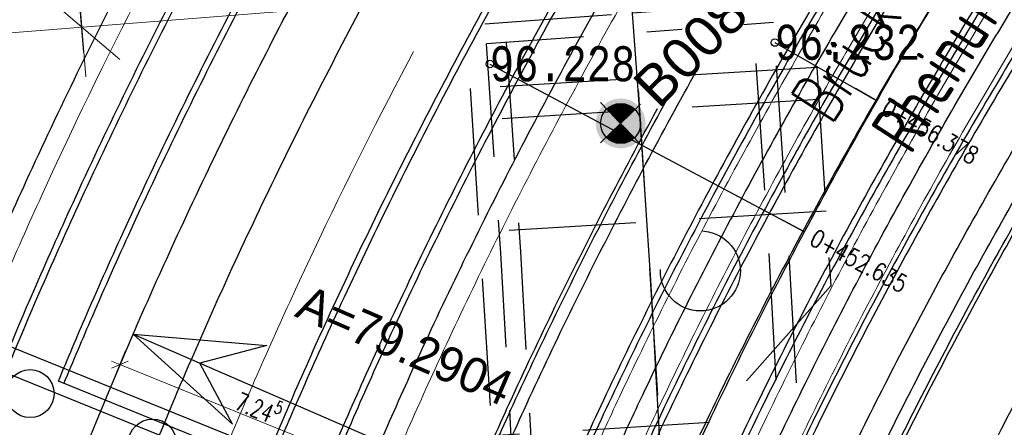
# Model space of a CAD drawing. Header units: metres. Extents: x 3458045 to 3462392, y 5482308 to 5484762.
# Tile 120 of 256: x 3459661 to 3459686, y 5483618 to 5483629. Entities that reach past the tile are written whole.
import ezdxf
from ezdxf.enums import TextEntityAlignment as Align

# ---------------------------------------------------------------- set-up
doc = ezdxf.new("R2010")
doc.units = ezdxf.units.M
doc.header["$PDMODE"] = 3
doc.header["$PDSIZE"] = 0.1
for name, pattern in [('AUSGEZOGEN', [2, 1, 1]), ('VERDECKT', [9.525, 6.35, -3.175]), ('VERDECKT2', [4.7625, 3.175, -1.5875])]:
    doc.linetypes.add(name, pattern=pattern)
doc.layers.get('0').update_dxf_attribs({"linetype": 'CONTINUOUS'})
doc.layers.get('DEFPOINTS').update_dxf_attribs({"linetype": 'CONTINUOUS'})
for name, color, linetype in [('-SP_AXIS', 7, 'CONTINUOUS'), ('BAUER_BK BESTAND', 170, 'CONTINUOUS'), ('SP_ACHSE_6721', 7, 'CONTINUOUS'), ('SP_ACHSE_6731', 7, 'CONTINUOUS'), ('SP_ACHSE_8521', 7, 'CONTINUOUS'), ('SP_ACHSE_8901', 7, 'CONTINUOUS'), ('SP_ACHSE_8911', 7, 'CONTINUOUS'), ('SP_AXIS', 7, 'CONTINUOUS'), ('SP_BASF-Tunnel', 20, 'CONTINUOUS'), ('SP_BW5xx-BrückenB44', 7, 'CONTINUOUS'), ('SP_BW5xx-SchutzbauwerkBASF', 7, 'VERDECKT2'), ('SP_BW5xx-StwRheinuferstraße', 7, 'CONTINUOUS'), ('SP_StadtbahnFluchtweg', 1, 'CONTINUOUS'), ('SP_Trogwand_L7+8', 2, 'CONTINUOUS'), ('SP_Tunnelwand_L7+8', 2, 'VERDECKT2'), ('SP_Vb_Planung', 10, 'CONTINUOUS'), ('SP_VERM', 1, 'CONTINUOUS'), ('T__AXIS', 3, 'CONTINUOUS')]:
    doc.layers.add(name, color=color, linetype=linetype)
doc.layers.add('SP_BASF-Tunnel-3D', color=7, linetype='CONTINUOUS', plot=False)
doc.styles.add('K_ISOCP', font='k_isocp.shx')
doc.styles.add('MONOTXT8', font='monotxtd.shx', dxfattribs={"width": 0.8})
doc.styles.add('SIMPLEX8', font='simplexd.shx', dxfattribs={"width": 0.8})
doc.styles.add('SP_F', font='romans.shx', dxfattribs={"width": 0.7, "bigfont": 'sp_f.shx'})
doc.styles.get("Standard").update_dxf_attribs({"font": 'txt.shx'})
doc.linetypes.add('EISENBAHN', pattern='A,0.15,[130,ltypeshp.shx,S=0.25,R=0,X=0,Y=0],0.15', length=0.3)
doc.dimstyles.new('SOFI18$0', dxfattribs={"dimtxt": 1.8, "dimasz": 0.18, "dimexe": 0.9, "dimexo": 0.625, "dimgap": 0.486, "dimtad": 1, "dimdec": 3, "dimrnd": 0.001, "dimzin": 1, "dimdsep": 46, "dimtxsty": 'SP_F', "dimblk1": 'SOF_BEMSTR1', "dimblk2": 'SOF_BEMSTR2', "dimsah": 1, "dimcen": 1.8, "dimse1": 1, "dimse2": 1, "dimclrd": 1, "dimclre": 1, "dimclrt": 7, "dimaunit": 2, "dimazin": 0, "dimtfac": 1, "dimtdec": 3, "dimtmove": 0, "dimatfit": 3, "dimfxl": 1, "dimtolj": 1, "dimtzin": 0, "dimlwd": 0, "dimlwe": 0, "dimarcsym": 0})

# ---------------------------------------------------------------- blocks, each defined once
blk = doc.blocks.new('kmr_re')
at = {"color": 1}
for p, q in [((0, 0), (-0.306221, -0.907473)), ((0, 0), (0.306221, -0.907473)), ((-0.306221, -0.907473), (0, -0.51875)), ((0.306221, -0.907473), (0, -0.51875))]:
    blk.add_line(p, q, dxfattribs=at)
at = {"color": 1, "linetype": 'Continuous'}
blk.add_line((0, 0), (0, -3.57143), dxfattribs=at)
at = {"color": 1, "linetype": 'Continuous', "style": 'K_ISOCP'}
blk.add_attdef('PARAUL', text='', height=1, rotation=270.0000584, dxfattribs=at).set_placement((-0.5, -1), align=Align.TOP_LEFT)
blk.add_attdef('PARAOL', text='', height=1, rotation=270.0000584, dxfattribs=at).set_placement((0.5, -1), align=Align.BOTTOM_LEFT)
blk.add_attdef('STATION', text='', height=1, rotation=270.0000584, dxfattribs=at).set_placement((0, -3.57143), align=Align.MIDDLE_LEFT)
blk = doc.blocks.new('SOF_BEMSTR2')
at = {"color": 0, "linetype": 'ByBlock', "lineweight": -2}
for p, q in [((0, -20), (0, 8.5)), ((3.535, 3.535), (-3.535, -3.535)), ((-5, 0), (5, 0))]:
    blk.add_line(p, q, dxfattribs=at)
blk = doc.blocks.new('B008c')
h = blk.add_hatch(color=161)
h.dxf.hatch_style = 1
h.paths.add_polyline_path([(2.5, 0, 1), (-2.5, 0, 1)])
at = {"layer": 'BAUER_BK BESTAND'}
blk.add_point((0, 0), dxfattribs=at)
blk = doc.blocks.new('SOFI-HK', base_point=(0, 0.000969))
at = {"color": 0, "linetype": 'Continuous'}
for p, q in [((0, 0.139982), (0, -0.138069)), ((-0.145258, 0.000969), (0.139135, 0.000969))]:
    blk.add_line(p, q, dxfattribs=at)
at = {"color": 0, "linetype": 'Continuous', "const_width": 0.1}
for points in [[(0, 0.050969, 0.414214), (-0.05, 0.000969)], [(0.05, 0.000969, -0.414214), (0, -0.049031)]]:
    blk.add_lwpolyline(points, format="xyb", dxfattribs=at)
at = {"color": 0, "linetype": 'Continuous'}
blk.add_circle((0, 0.000969), 0.1, dxfattribs=at)
blk = doc.blocks.new('SOF_BEMSTR1')
at = {"color": 0, "linetype": 'ByBlock', "lineweight": -2}
for p, q in [((0, 20), (0, -8.5)), ((3.535, 3.535), (-3.535, -3.535)), ((-5, 0), (5, 0))]:
    blk.add_line(p, q, dxfattribs=at)
blk = doc.blocks.new('*D370')
at = {"layer": 'DEFPOINTS', "color": 0, "linetype": 'AUSGEZOGEN', "transparency": 16777216}
for p in [(3459669.726, 5483617.444), (3459668.966, 5483615.58), (3459668.972, 5483615.578)]:
    blk.add_point(p, dxfattribs=at)
at = {"layer": 'SP_VERM', "color": 1, "linetype": 'AUSGEZOGEN', "lineweight": 0, "transparency": 16777216}
for p, q in [((3459669.679, 5483617.463), (3459669.637, 5483617.48)), ((3459669.72, 5483617.447), (3459669.726, 5483617.444)), ((3459669.768, 5483617.427), (3459670.398, 5483617.173))]:
    blk.add_line(p, q, dxfattribs=at)
at = {"layer": 'SP_VERM', "color": 1, "linetype": 'AUSGEZOGEN', "lineweight": 0, "transparency": 16777216, "xscale": 0.0450000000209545, "yscale": 0.0450000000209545, "zscale": 0.0450000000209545}
for name, p, rotation in [('SOF_BEMSTR2', (3459669.72, 5483617.447), 338.00000003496), ('SOF_BEMSTR1', (3459669.726, 5483617.444), 158.00000003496)]:
    blk.add_blockref(name, p, dxfattribs=dict(at, rotation=rotation))
at = {"layer": 'SP_VERM', "color": 7, "linetype": 'AUSGEZOGEN', "transparency": 16777216, "insert": (3459670.234, 5483617.613), "char_height": 0.45, "attachment_point": 5, "rotation": 338, "style": 'SP_F'}
blk.add_mtext('\\A1;\\A1;0{\\H.7x;\\S6^ ;}', dxfattribs=at)
blk = doc.blocks.new('*D371')
at = {"layer": 'DEFPOINTS', "color": 0, "linetype": 'AUSGEZOGEN', "transparency": 16777216}
for p in [(3459663.472, 5483619.971), (3459662.718, 5483618.105), (3459669.436, 5483615.39)]:
    blk.add_point(p, dxfattribs=at)
at = {"layer": 'SP_VERM', "color": 1, "linetype": 'AUSGEZOGEN', "lineweight": 0, "transparency": 16777216}
blk.add_line((3459670.148, 5483617.274), (3459663.514, 5483619.954), dxfattribs=at)
at = {"layer": 'SP_VERM', "color": 1, "linetype": 'AUSGEZOGEN', "lineweight": 0, "transparency": 16777216, "xscale": 0.0450000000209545, "yscale": 0.0450000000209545, "zscale": 0.0450000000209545}
for name, p, rotation in [('SOF_BEMSTR1', (3459663.472, 5483619.971), 158.00000003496), ('SOF_BEMSTR2', (3459670.19, 5483617.257), 338.00000003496)]:
    blk.add_blockref(name, p, dxfattribs=dict(at, rotation=rotation))
at = {"layer": 'SP_VERM', "color": 7, "linetype": 'AUSGEZOGEN', "transparency": 16777216, "insert": (3459666.961, 5483618.935), "char_height": 0.45, "attachment_point": 5, "rotation": 338, "style": 'SP_F'}
blk.add_mtext('\\A1;\\A1;7.24{\\H.7x;\\S5^ ;}', dxfattribs=at)
blk = doc.blocks.new('kmr_i')
at = {"color": 1, "linetype": 'Continuous'}
blk.add_line((0, 0), (0, 1.416438), dxfattribs=at)
at = {"color": 1, "linetype": 'Continuous', "style": 'SIMPLEX8', "width": 0.8}
blk.add_attdef('STATION', text='', height=1, rotation=270.0000584, dxfattribs=at).set_placement((0, -0.50985), align=Align.MIDDLE_LEFT)

msp = doc.modelspace()

# ---------------------------------------------------------------- linework, layer by layer
at = {"layer": 'SP_ACHSE_6721'}
msp.add_lwpolyline([(3459679.7641, 5483534.8411, -0.2153203), (3459678.2508, 5483614.3812, -0.0091566), (3459679.763, 5483617.7339, -0.0118607), (3459682.128, 5483622.4365, -0.0103948), (3459684.7, 5483627.0294, -0.0089289), (3459687.4477, 5483631.5195, -0.0074631), (3459690.341, 5483635.9173, -0.0059973), (3459693.3517, 5483640.2356, -0.0909405), (3459758.1619, 5483702.9627, -0.0001847), (3459758.3163, 5483703.0655, -0.0048411), (3459762.9923, 5483706.1077, -0.0034579), (3459767.7182, 5483709.072, -0.0020747), (3459772.4766, 5483711.9837, -0.0006916), (3459777.2511, 5483714.8692), (3459883.1578, 5483778.7402)], format="xyb", dxfattribs=at)
at = {"layer": 'SP_ACHSE_6731'}
msp.add_lwpolyline([(3459881.431, 5483781.605), (3459775.3544, 5483717.6418, 0.0006868), (3459770.5464, 5483714.7367, 0.0020604), (3459765.7545, 5483711.8051, 0.003434), (3459760.995, 5483708.8211, 0.0048076), (3459756.2855, 5483705.7591, 0.0001835), (3459756.13, 5483705.6556, 0.0917105), (3459689.9388, 5483641.4448, 0.005897), (3459686.9574, 5483637.1459, 0.0073719), (3459684.0911, 5483632.7695, 0.0088469), (3459681.3683, 5483628.3025, 0.0103219), (3459678.8188, 5483623.7345, 0.011797), (3459676.4739, 5483619.0584, 0.0045035), (3459675.7031, 5483617.3858, 0.2228231), (3459677.0437, 5483532.3132, 0.0025401)], format="xyb", dxfattribs=at)
at = {"layer": 'SP_ACHSE_8521'}
msp.add_lwpolyline([(3459667.116, 5483524.3467, -0.2255197), (3459663.8072, 5483620.7334, -0.0051343), (3459664.7675, 5483622.8858, -0.011674), (3459667.3044, 5483628.0892, -0.0103411), (3459670.0679, 5483633.176, -0.0090081), (3459673.0262, 5483638.1522, -0.0076752), (3459676.1489, 5483643.027, -0.0063424), (3459679.407, 5483647.8124, -0.0936983), (3459747.1614, 5483714.0324, -0.0004892), (3459747.5816, 5483714.3114, -0.0047607), (3459752.3417, 5483717.3973, -0.0034005), (3459757.1515, 5483720.4051, -0.0020403), (3459761.9938, 5483723.3604, -0.0006801), (3459766.8521, 5483726.2893), (3459833.8685, 5483766.6082)], format="xyb", dxfattribs=at)
at = {"layer": 'SP_ACHSE_8901'}
msp.add_lwpolyline([(3459478.4179, 5483881.5975), (3459663.5917, 5483703.287, -0.0763528), (3459773.4733, 5483559.3038, -0.0026415)], format="xyb", dxfattribs=at)
at = {"layer": 'SP_ACHSE_8911'}
msp.add_lwpolyline([(3459777.2173, 5483559.7474, 0.0769413), (3459666.0197, 5483705.8087), (3459480.8452, 5483884.1198, 0.0146052)], format="xyb", dxfattribs=at)
at = {"layer": 'SP_AXIS'}
for points in [[(3459777.2173, 5483559.7474, 0.0769413), (3459666.0197, 5483705.8087), (3459480.8452, 5483884.1198, 0.0146052)], [(3459478.4179, 5483881.5975), (3459663.5917, 5483703.287, -0.0763528), (3459773.4733, 5483559.3038, -0.0026415)], [(3459881.431, 5483781.605), (3459775.3544, 5483717.6418, 0.0006868), (3459770.5464, 5483714.7367, 0.0020604), (3459765.7545, 5483711.8051, 0.003434), (3459760.995, 5483708.8211, 0.0048076), (3459756.2855, 5483705.7591, 0.0001835), (3459756.13, 5483705.6556, 0.0917105), (3459689.9388, 5483641.4448, 0.005897), (3459686.9574, 5483637.1459, 0.0073719), (3459684.0911, 5483632.7695, 0.0088469), (3459681.3683, 5483628.3025, 0.0103219), (3459678.8188, 5483623.7345, 0.011797), (3459676.4739, 5483619.0584, 0.0045035), (3459675.7031, 5483617.3858, 0.2228231), (3459677.0437, 5483532.3132, 0.0025401)], [(3459679.7641, 5483534.8411, -0.2153203), (3459678.2508, 5483614.3812, -0.0091566), (3459679.763, 5483617.7339, -0.0118607), (3459682.128, 5483622.4365, -0.0103948), (3459684.7, 5483627.0294, -0.0089289), (3459687.4477, 5483631.5195, -0.0074631), (3459690.341, 5483635.9173, -0.0059973), (3459693.3517, 5483640.2356, -0.0909405), (3459758.1619, 5483702.9627, -0.0001847), (3459758.3163, 5483703.0655, -0.0048411), (3459762.9923, 5483706.1077, -0.0034579), (3459767.7182, 5483709.072, -0.0020747), (3459772.4766, 5483711.9837, -0.0006916), (3459777.2511, 5483714.8692), (3459883.1578, 5483778.7402)], [(3459667.116, 5483524.3467, -0.2255197), (3459663.8072, 5483620.7334, -0.0051343), (3459664.7675, 5483622.8858, -0.011674), (3459667.3044, 5483628.0892, -0.0103411), (3459670.0679, 5483633.176, -0.0090081), (3459673.0262, 5483638.1522, -0.0076752), (3459676.1489, 5483643.027, -0.0063424), (3459679.407, 5483647.8124, -0.0936983), (3459747.1614, 5483714.0324, -0.0004892), (3459747.5816, 5483714.3114, -0.0047607), (3459752.3417, 5483717.3973, -0.0034005), (3459757.1515, 5483720.4051, -0.0020403), (3459761.9938, 5483723.3604, -0.0006801), (3459766.8521, 5483726.2893), (3459833.8685, 5483766.6082)]]:
    msp.add_lwpolyline(points, format="xyb", dxfattribs=at)
at = {"layer": 'SP_BASF-Tunnel'}
msp.add_line((3459679.8601, 5483628.0221, 96.2321), (3459682.4084, 5483626.5659), dxfattribs=at)
at = {"layer": 'SP_BASF-Tunnel-3D'}
msp.add_circle((3459672.7302, 5483627.4857, 96.2284), 0.0934, dxfattribs=at)
at = {"layer": 'SP_BW5xx-BrückenB44', "color": 96}
for p, q in [((3459667.9487, 5483617.5012), (3459657.6715, 5483621.6535)), ((3459697.2609, 5483604.9572), (3459657.428, 5483621.0508)), ((3459667.2203, 5483617.418), (3459661.9352, 5483619.5533))]:
    msp.add_line(p, q, dxfattribs=at)
at = {"layer": 'SP_BW5xx-BrückenB44', "color": 96, "linetype": 'VERDECKT', "lineweight": 13, "ltscale": 2, "flags": 128}
for points in [[(3459662.4661, 5483617.5053, -0.0077788), (3459663.8072, 5483620.7334, -0.0051343), (3459664.7675, 5483622.8858, -0.011674), (3459667.3044, 5483628.0892, -0.0103411), (3459670.0679, 5483633.176, -0.0090081), (3459673.0262, 5483638.1522, -0.0076752), (3459676.1489, 5483643.027, -0.0063424), (3459679.407, 5483647.8124, -0.0936983), (3459747.1614, 5483714.0324, -0.0004892), (3459747.5816, 5483714.3114, -0.0047607), (3459752.3417, 5483717.3973, -0.0034005), (3459757.1515, 5483720.4051, -0.0020403), (3459761.9938, 5483723.3604, -0.0006801), (3459766.8521, 5483726.2893), (3459767.293, 5483726.5545)], [(3459665.4795, 5483616.2878, -0.007822), (3459666.7888, 5483619.44, -0.0051343), (3459667.7218, 5483621.5313, -0.011674), (3459670.1917, 5483626.5972, -0.0103411), (3459672.891, 5483631.5659, -0.0090081), (3459675.7894, 5483636.4414, -0.0076752), (3459678.8583, 5483641.2321, -0.0063424), (3459682.07, 5483645.9494, -0.0936983), (3459748.9617, 5483711.3266, -0.0004892), (3459749.3767, 5483711.6021, -0.0047607), (3459754.0836, 5483714.6535, -0.0034005), (3459758.8559, 5483717.6379, -0.0020403), (3459763.6756, 5483720.5793, -0.0006801), (3459768.5263, 5483723.5037), (3459769.1481, 5483723.8778)], [(3459682.0772, 5483609.5819, -0.007823), (3459683.1687, 5483612.2186, -0.0061985), (3459684.1169, 5483614.3381, -0.0121933), (3459686.3226, 5483618.8146, -0.0105958), (3459688.7195, 5483623.1665, -0.0089985), (3459691.2743, 5483627.4036, -0.0074011), (3459693.9555, 5483631.5372, -0.0058038), (3459696.7332, 5483635.5815, -0.0926184), (3459761.0207, 5483698.3192, -0.000188), (3459761.1743, 5483698.4216, -0.0049276), (3459765.8214, 5483701.4491, -0.0035197), (3459770.5021, 5483704.3871, -0.0021118), (3459775.2001, 5483707.2626, -0.0005769), (3459779.0498, 5483709.5906)]]:
    msp.add_lwpolyline(points, format="xyb", dxfattribs=at)
at = {"layer": 'SP_BW5xx-BrückenB44', "color": 96}
for points in [[(3459664.1798, 5483617.514, -0.0063324), (3459665.2636, 5483620.1016, -0.0051343), (3459666.2106, 5483622.2242, -0.011674), (3459668.7147, 5483627.3604, -0.0103411), (3459671.4469, 5483632.3895, -0.0090081), (3459674.3759, 5483637.3165, -0.0076752), (3459677.4723, 5483642.1503, -0.0063424), (3459680.7078, 5483646.9024, -0.0936983), (3459748.0408, 5483712.7108, -0.0004892), (3459748.4584, 5483712.988, -0.0047607), (3459753.1925, 5483716.0571, -0.0034005), (3459757.9841, 5483719.0534, -0.0020403), (3459762.8153, 5483722.0019, -0.0006412), (3459767.392, 5483724.7615)], [(3459668.7247, 5483614.9767, -0.0078715), (3459669.9997, 5483618.0471, -0.0051343), (3459670.9033, 5483620.0725, -0.011674), (3459673.301, 5483624.9903, -0.0103411), (3459675.9312, 5483629.8318, -0.0090081), (3459678.7652, 5483634.5989, -0.0076752), (3459681.7761, 5483639.2992, -0.0063424), (3459684.9379, 5483643.9431, -0.0936983), (3459750.9005, 5483708.4127, -0.0004892), (3459751.3098, 5483708.6844, -0.0047607), (3459755.9594, 5483711.6987, -0.0034005), (3459760.6914, 5483714.6578, -0.0020403), (3459765.4867, 5483717.5844, -0.0006801), (3459770.3293, 5483720.5038), (3459771.1459, 5483720.9951)], [(3459659.9511, 5483618.5214, -0.0077448), (3459661.3188, 5483621.8129, -0.0051343), (3459662.3019, 5483624.0164, -0.011674), (3459664.8947, 5483629.3345, -0.0103411), (3459667.7117, 5483634.5199, -0.0090081), (3459670.7199, 5483639.5801, -0.0076752), (3459673.8875, 5483644.525, -0.0063424), (3459677.1844, 5483649.3673, -0.0936983), (3459745.6588, 5483716.2907, -0.0004892), (3459746.0835, 5483716.5727, -0.0037356), (3459749.8484, 5483719.0244, -0.0034005)], [(3459670.9622, 5483613.4256, -0.0093683), (3459672.4307, 5483616.9924, -0.0051343), (3459673.3121, 5483618.968, -0.011674), (3459675.6552, 5483623.7737, -0.0103411), (3459678.2331, 5483628.5189, -0.0090081), (3459681.0184, 5483633.2039, -0.0076752), (3459683.9854, 5483637.8357, -0.0063424), (3459687.1093, 5483642.424, -0.0936983), (3459752.3685, 5483706.2064, -0.0004892), (3459752.7734, 5483706.4753, -0.0047607), (3459757.3797, 5483709.4614, -0.0034005), (3459762.0812, 5483712.4014, -0.0020403), (3459766.858, 5483715.3167, -0.0006801), (3459771.6944, 5483718.2324), (3459772.6586, 5483718.8125)], [(3459671.089, 5483614.0214, -0.0079096), (3459672.339, 5483617.0322, -0.0051343), (3459673.2212, 5483619.0097, -0.011674), (3459675.5664, 5483623.8196, -0.0103411), (3459678.1463, 5483628.5684, -0.0090081), (3459680.9333, 5483633.2566, -0.0076752), (3459683.902, 5483637.8909, -0.0063424), (3459687.0274, 5483642.4813, -0.0936983), (3459752.3131, 5483706.2897, -0.0004892), (3459752.7182, 5483706.5586, -0.0047607), (3459757.3261, 5483709.5458, -0.0034005), (3459762.0287, 5483712.4866, -0.0020403), (3459766.8062, 5483715.4023, -0.0006801), (3459771.6429, 5483718.3181), (3459772.6015, 5483718.8949)], [(3459671.2403, 5483613.3132, -0.0093772), (3459672.706, 5483616.873, -0.0051343), (3459673.5848, 5483618.8429, -0.011674), (3459675.9217, 5483623.6359, -0.0103411), (3459678.4937, 5483628.3703, -0.0090081), (3459681.2734, 5483633.046, -0.0076752), (3459684.2355, 5483637.67, -0.0063424), (3459687.3551, 5483642.252, -0.0936983), (3459752.5347, 5483705.9567, -0.0004892), (3459752.9391, 5483706.2252, -0.0047607), (3459757.5405, 5483709.2081, -0.0034005), (3459762.2385, 5483712.146, -0.0020403), (3459767.0132, 5483715.06, -0.0006801), (3459771.8489, 5483717.9753), (3459772.8298, 5483718.5654)], [(3459773.5686, 5483717.4994, 0.0004908), (3459770.1317, 5483715.4208, 0.0020604), (3459765.3342, 5483712.4858, 0.003434), (3459760.5654, 5483709.496, 0.0048076), (3459755.843, 5483706.4256, 0.0001835), (3459755.6867, 5483706.3216, 0.0918169), (3459689.2245, 5483641.8206, 0.0059411), (3459686.205, 5483637.462, 0.0074015), (3459683.3002, 5483633.0203, 0.0088619), (3459680.5389, 5483628.4825, 0.0103224), (3459677.9516, 5483623.8381, 0.0117829), (3459675.5699, 5483619.0799, 0.005959), (3459674.5446, 5483616.8334, 0.0080538), (3459673.2779, 5483613.8381, 0.0080538)], [(3459773.6543, 5483717.3758, 0.000492), (3459770.2095, 5483715.2925, 0.0020604), (3459765.413, 5483712.3582, 0.003434), (3459760.646, 5483709.3694, 0.0048076), (3459755.926, 5483706.3006, 0.0001835), (3459755.7698, 5483706.1967, 0.0918169), (3459689.3468, 5483641.7338, 0.0059411), (3459686.3293, 5483637.3781, 0.0074015), (3459683.4269, 5483632.94, 0.0088619), (3459680.6684, 5483628.4068, 0.0103224), (3459678.0841, 5483623.7678, 0.0117829), (3459675.7056, 5483619.0159, 0.005959), (3459674.6817, 5483616.7728, 0.0080538), (3459673.417, 5483613.7819, 0.0080538)], [(3459658.7574, 5483619.0037, -0.007729), (3459660.1376, 5483622.3253, -0.0051343), (3459661.1315, 5483624.553, -0.011674), (3459663.7509, 5483629.9256, -0.0103411), (3459666.5933, 5483635.1578, -0.0090081), (3459669.6253, 5483640.2578, -0.0076752), (3459672.8142, 5483645.236, -0.0063424), (3459676.1294, 5483650.1053, -0.0908776), (3459742.5424, 5483715.7442, 0.7365005)], [(3459775.0241, 5483715.3993, 0.0005105), (3459771.4535, 5483713.2401, 0.0020604), (3459766.6739, 5483710.3161, 0.003434), (3459761.9348, 5483707.3449, 0.0048076), (3459757.2535, 5483704.3012, 0.0001835), (3459757.0997, 5483704.1989, 0.0918169), (3459691.3039, 5483640.3447, 0.0059411), (3459688.3182, 5483636.0349, 0.0074015), (3459685.4547, 5483631.6563, 0.0088619), (3459682.7405, 5483627.1957, 0.0103224), (3459680.2043, 5483622.6433, 0.0117829), (3459677.8765, 5483617.9926, 0.005959), (3459676.8768, 5483615.8023, 0.0080538), (3459675.6422, 5483612.8829, 0.0106779)], [(3459776.3939, 5483713.4228, 0.0005291), (3459772.6975, 5483711.1877, 0.0020604), (3459767.9347, 5483708.274, 0.003434), (3459763.2236, 5483705.3203, 0.0048076), (3459758.581, 5483702.3017, 0.0001835), (3459758.4295, 5483702.201, 0.0918169), (3459693.261, 5483638.9556, 0.0059411), (3459690.3072, 5483634.6917, 0.0074015), (3459687.4825, 5483630.3726, 0.0088619), (3459684.8125, 5483625.9847, 0.0103224), (3459682.3246, 5483621.5189, 0.0117829), (3459680.0474, 5483616.9692, 0.005959), (3459679.0718, 5483614.8319, 0.0080538), (3459677.8675, 5483611.9838, 0.0080538)], [(3459776.4795, 5483713.2993, 0.0005303), (3459772.7753, 5483711.0594, 0.0020604), (3459768.0135, 5483708.1464, 0.003434), (3459763.3042, 5483705.1937, 0.0048076), (3459758.6639, 5483702.1768, 0.0001835), (3459758.5127, 5483702.0762, 0.0918169), (3459693.3834, 5483638.8687, 0.0059411), (3459690.4315, 5483634.6078, 0.0074015), (3459687.6093, 5483630.2924, 0.0088619), (3459684.942, 5483625.909, 0.0103224), (3459682.4571, 5483621.4486, 0.0117829), (3459680.1831, 5483616.9053, 0.005959), (3459679.209, 5483614.7712, 0.0080538), (3459678.0065, 5483611.9276, 0.0080538)], [(3459678.7393, 5483610.9305, -0.007755), (3459679.8644, 5483613.6474, -0.0061985), (3459680.8492, 5483615.8488, -0.0121933), (3459683.1332, 5483620.484, -0.0105958), (3459685.6036, 5483624.9697, -0.0089985), (3459688.2254, 5483629.3177, -0.0074011), (3459690.9645, 5483633.5407, -0.0058038), (3459693.7895, 5483637.6539, -0.0926184), (3459759.0223, 5483701.3136, -0.000188), (3459759.1782, 5483701.4175, -0.0049276), (3459763.8861, 5483704.4846, -0.0035197), (3459768.6098, 5483707.4496, -0.0021118), (3459773.3337, 5483710.341, -0.0005477), (3459776.995, 5483712.5554, -0.0005477)], [(3459679.1229, 5483610.1284, -0.0093602), (3459680.461, 5483613.3894, -0.0061985), (3459681.4392, 5483615.5761, -0.0121933), (3459683.709, 5483620.1826, -0.0105958), (3459686.1662, 5483624.6441, -0.0089985), (3459688.7759, 5483628.9721, -0.0074011), (3459691.5046, 5483633.179, -0.0058038), (3459694.321, 5483637.2798, -0.0926184), (3459759.3832, 5483700.7729, -0.000188), (3459759.5386, 5483700.8766, -0.0049276), (3459764.2355, 5483703.9366, -0.0035197), (3459768.9514, 5483706.8966, -0.0021118), (3459773.6706, 5483709.7852, -0.0005529), (3459777.366, 5483712.0201)], [(3459679.401, 5483610.016, -0.0093709), (3459680.7364, 5483613.2704, -0.0061985), (3459681.7115, 5483615.4502, -0.0121933), (3459683.9748, 5483620.0435, -0.0105958), (3459686.4259, 5483624.4938, -0.0089985), (3459689.03, 5483628.8126, -0.0074011), (3459691.7538, 5483633.012, -0.0058038), (3459694.5663, 5483637.1071, -0.0926184), (3459759.5497, 5483700.5234, -0.000188), (3459759.705, 5483700.6269, -0.0049276), (3459764.3968, 5483703.6836, -0.0035197), (3459769.1091, 5483706.6414, -0.0021118), (3459773.8262, 5483709.5286, -0.0005554), (3459777.5373, 5483711.773)], [(3459679.7129, 5483610.5372, -0.0077743), (3459680.8282, 5483613.2307, -0.0061985), (3459681.8022, 5483615.4082, -0.0121933), (3459684.0634, 5483619.9971, -0.0105958), (3459686.5124, 5483624.4438, -0.0089985), (3459689.1147, 5483628.7594, -0.0074011), (3459691.8369, 5483632.9564, -0.0058038), (3459694.6481, 5483637.0495, -0.0926184), (3459759.6052, 5483700.4402, -0.000188), (3459759.7604, 5483700.5437, -0.0049276), (3459764.4505, 5483703.5993, -0.0035197), (3459769.1617, 5483706.5563, -0.0021118), (3459773.878, 5483709.4431, -0.0005562), (3459777.5943, 5483711.6907, -0.0005562)], [(3459656.6944, 5483619.8372, -0.0077027), (3459658.0964, 5483623.2108, -0.0051343), (3459659.109, 5483625.4804, -0.011674), (3459661.7742, 5483630.9471, -0.0103411), (3459664.6606, 5483636.2602, -0.0090081), (3459667.7335, 5483641.4291, -0.0076752), (3459670.9593, 5483646.4648, -0.0063424), (3459674.3063, 5483651.3807, -0.0800487), (3459732.1465, 5483711.0587, -0.0004892)], [(3459681.6136, 5483609.7692, -0.0078132), (3459682.7098, 5483612.4171, -0.0061985), (3459683.663, 5483614.548, -0.0121933), (3459685.8797, 5483619.0464, -0.0105958), (3459688.2867, 5483623.417, -0.0089985), (3459690.8509, 5483627.6694, -0.0074011), (3459693.5401, 5483631.8155, -0.0058038), (3459696.3243, 5483635.8694, -0.0926184), (3459760.7432, 5483698.7351, -0.000188), (3459760.8971, 5483698.8377, -0.0049276), (3459765.5526, 5483701.8707, -0.0035197), (3459770.2393, 5483704.8124, -0.0021118), (3459774.9408, 5483707.6902, -0.0005728), (3459778.7644, 5483710.0024)], [(3459661.9352, 5483619.5533, -0.0040219), (3459662.649, 5483621.2359, -0.0051343), (3459663.6199, 5483623.412, -0.011674), (3459666.1828, 5483628.6689, -0.0103411), (3459668.9713, 5483633.8015, -0.0090081), (3459671.9528, 5483638.8168, -0.0076752), (3459675.0964, 5483643.7242, -0.0063424), (3459678.3725, 5483648.5361, -0.0054256), (3459681.6077, 5483653.0596, -0.0004892)], [(3459662.0742, 5483619.4971, -0.0040188), (3459662.7866, 5483621.1762, -0.0051343), (3459663.7563, 5483623.3495, -0.011674), (3459666.3161, 5483628.6, -0.0103411), (3459669.1015, 5483633.7272, -0.0090081), (3459672.0803, 5483638.7378, -0.0076752), (3459675.2214, 5483643.6414, -0.0063424), (3459678.4954, 5483648.4501, -0.0044495), (3459681.1398, 5483652.1628, -0.0004892)], [(3459667.2203, 5483617.418, -0.0038997), (3459667.8782, 5483618.9674, -0.0051343), (3459668.8012, 5483621.0363, -0.011674), (3459671.2466, 5483626.052, -0.0103411), (3459673.9225, 5483630.9775, -0.0090081), (3459676.7991, 5483635.8162, -0.0076752), (3459679.8483, 5483640.5763, -0.0063424), (3459683.0431, 5483645.2687, -0.0054279), (3459686.2077, 5483649.6935, -0.0004892)], [(3459667.0813, 5483617.4742, -0.0039031), (3459667.7406, 5483619.0271, -0.0051343), (3459668.6649, 5483621.0988, -0.011674), (3459671.1134, 5483626.1209, -0.0103411), (3459673.7922, 5483631.0518, -0.0090081), (3459676.6716, 5483635.8952, -0.0076752), (3459679.7232, 5483640.6592, -0.0063424), (3459682.9202, 5483645.3546, -0.0044307), (3459685.4978, 5483648.9739, -0.0004892)], [(3459691.4381, 5483642.4235, 0.001753), (3459690.4069, 5483640.9813, 0.0059411), (3459687.4066, 5483636.6505, 0.0074015), (3459684.5253, 5483632.2447, 0.0088619), (3459681.7908, 5483627.7508, 0.0103224), (3459679.2326, 5483623.1587, 0.0117829), (3459676.8815, 5483618.4616, 0.005959), (3459675.8707, 5483616.2471, 0.0054155), (3459675.0208, 5483614.2664, 0.0080538)], [(3459690.9773, 5483641.5238, 0.0007643), (3459690.5292, 5483640.8945, 0.0059411), (3459687.531, 5483636.5666, 0.0074015), (3459684.652, 5483632.1645, 0.0088619), (3459681.9203, 5483627.6751, 0.0103224), (3459679.3651, 5483623.0885, 0.0117829), (3459677.0172, 5483618.3976, 0.005959), (3459676.0079, 5483616.1865, 0.0054115), (3459675.1599, 5483614.2102, 0.0080538)], [(3459693.2284, 5483641.1448, 0.0017618), (3459692.2009, 5483639.708, 0.0059411), (3459689.2298, 5483635.4193, 0.0074015), (3459686.3841, 5483631.068, 0.0088619), (3459683.6902, 5483626.6407, 0.0103224), (3459681.1761, 5483622.128, 0.0117829), (3459678.8715, 5483617.5235, 0.005959), (3459677.8828, 5483615.3575, 0.0053557), (3459677.0607, 5483613.4422, 0.0080538)], [(3459692.5234, 5483640.4195, 0.0007644), (3459692.0786, 5483639.7948, 0.0059411), (3459689.1055, 5483635.5032, 0.0074015), (3459686.2574, 5483631.1482, 0.0088619), (3459683.5607, 5483626.7164, 0.0103224), (3459681.0436, 5483622.1982, 0.0117829), (3459678.7358, 5483617.5875, 0.005959), (3459677.7457, 5483615.4182, 0.0053599), (3459676.9216, 5483613.4984, 0.0080538)]]:
    msp.add_lwpolyline(points, format="xyb", dxfattribs=at)
at = {"layer": 'SP_BW5xx-BrückenB44', "color": 96, "flags": 128}
for points in [[(3459667.925, 5483615.2998, -0.0078588), (3459669.2084, 5483618.3903, -0.0051343), (3459670.1193, 5483620.432, -0.011674), (3459672.5348, 5483625.3863, -0.0103411), (3459675.182, 5483630.2591, -0.0090081), (3459678.0319, 5483635.053, -0.0076752), (3459681.0571, 5483639.7755, -0.0063424), (3459684.2312, 5483644.4375, -0.0936983), (3459750.4228, 5483709.1308, -0.0004892), (3459750.8334, 5483709.4034, -0.0047607), (3459755.4972, 5483712.4268, -0.0034005), (3459760.2391, 5483715.3922, -0.0020403), (3459765.0404, 5483718.3224, -0.0007879), (3459770.654, 5483721.705, -0.0006412)], [(3459660.0902, 5483618.4653, -0.0077467), (3459661.4564, 5483621.7532, -0.0051343), (3459662.4382, 5483623.9539, -0.011674), (3459665.0279, 5483629.2657, -0.0103411), (3459667.842, 5483634.4456, -0.0090081), (3459670.8475, 5483639.5011, -0.0076752), (3459674.0126, 5483644.4421, -0.0063424), (3459677.3073, 5483649.2813, -0.0054251), (3459680.5586, 5483653.8272, -0.0004892)], [(3459667.7859, 5483615.356, -0.0078567), (3459669.0708, 5483618.45, -0.0051343), (3459669.9829, 5483620.4945, -0.011674), (3459672.4015, 5483625.4552, -0.0103411), (3459675.0517, 5483630.3334, -0.0090081), (3459677.9044, 5483635.1319, -0.0076752), (3459680.9321, 5483639.8584, -0.0063424), (3459684.1083, 5483644.5235, -0.0054285), (3459687.2569, 5483648.9258, -0.0004892)]]:
    msp.add_lwpolyline(points, format="xyb", dxfattribs=at)
at = {"layer": 'SP_BW5xx-BrückenB44', "color": 96, "lineweight": 13}
msp.add_lwpolyline([(3459669.1883, 5483614.7894, -0.0078788), (3459670.4584, 5483617.8481, -0.0051343), (3459671.3578, 5483619.8641, -0.011674), (3459673.7452, 5483624.7608, -0.0103411), (3459676.3656, 5483629.5841, -0.0090081), (3459679.1904, 5483634.3357, -0.0076752), (3459682.193, 5483639.0231, -0.0063424), (3459685.3476, 5483643.6564, -0.0936983), (3459751.1775, 5483707.9964, -0.0004892), (3459751.5859, 5483708.2676, -0.0047607), (3459756.2274, 5483711.2765, -0.0034005), (3459760.9536, 5483714.232, -0.0020403), (3459765.7454, 5483717.1565, -0.0006801), (3459770.5869, 5483720.0752), (3459771.4313, 5483720.5833)], format="xyb", dxfattribs=at)
at = {"layer": 'SP_BW5xx-BrückenB44', "color": 96}
for centre in [(3459661.2285, 5483619.2457), (3459664.2882, 5483618.0095)]:
    msp.add_circle(centre, 0.6, dxfattribs=at)
at = {"layer": 'SP_BW5xx-SchutzbauwerkBASF', "color": 96}
for p, q in [((3459680.9101, 5483627.4008), (3459672.2392, 5483626.8723)), ((3459680.9101, 5483627.4008), (3459681.2536, 5483621.9422)), ((3459676.4181, 5483627.127), (3459676.9669, 5483618.4443)), ((3459672.2392, 5483626.8723), (3459672.7857, 5483618.1894)), ((3459680.9605, 5483626.6024), (3459672.2894, 5483626.0738)), ((3459681.1371, 5483623.808), (3459672.4653, 5483623.2794)), ((3459681.2536, 5483621.9422), (3459678.2256, 5483618.521)), ((3459678.2256, 5483618.521), (3459672.7857, 5483618.1894))]:
    msp.add_line(p, q, dxfattribs=at)
for points in [[(3459672.6044, 5483628.4916), (3459676.2939, 5483628.7647), (3459679.7848, 5483629.0221)], [(3459679.8228, 5483628.521), (3459672.6426, 5483627.9882)]]:
    msp.add_lwpolyline(points, dxfattribs=at)
for points in [[(3459401.0095, 5483122.659, 0.0232004), (3459423.2563, 5483139.8317, 0.0116309), (3459433.79, 5483149.1729, 0.0086639), (3459446.1447, 5483161.059, 0.0063364), (3459456.4755, 5483171.6126, 0.0035267), (3459473.1706, 5483189.3547), (3459562.7393, 5483285.4326, 0.0025948), (3459574.3446, 5483297.9486, 0.0060935), (3459586.7942, 5483311.8522, 0.0163167), (3459602.3416, 5483330.8647, 0.0006214), (3459602.3461, 5483330.8706, 0.068239), (3459642.827, 5483402.5522, 0.0069142), (3459646.1581, 5483411.3219, 0.0075143), (3459649.7441, 5483421.6513, 0.0096118), (3459655.6442, 5483440.7314, 0.0302462), (3459674.3622, 5483523.618, 0.0101516), (3459677.2539, 5483543.5252, 0.049763), (3459679.3242, 5483628.484, 0.00046)], [(3459401.2953, 5483122.2488, 0.0232011), (3459423.5796, 5483139.4502, 0.0116306), (3459434.1303, 5483148.8067, 0.0086639), (3459446.4975, 5483160.7047, 0.0063364), (3459456.8372, 5483171.2674, 0.0035266), (3459473.5367, 5483189.0142), (3459563.1046, 5483285.0912, 0.0025947), (3459574.713, 5483297.6106, 0.0060935), (3459587.1707, 5483311.5232, 0.0163167), (3459602.7387, 5483330.561, 0.0006214), (3459602.744, 5483330.5679, 0.068239), (3459643.2917, 5483402.3678, 0.0069142), (3459646.6279, 5483411.1508, 0.0075143), (3459650.2189, 5483421.4944, 0.0096116), (3459656.1245, 5483440.5924, 0.0302458), (3459674.8556, 5483523.5368, 0.0101512), (3459677.7501, 5483543.4634, 0.0497627), (3459679.8228, 5483628.521, 0.00046)], [(3459397.1789, 5483128.156, 0.0231889), (3459418.9225, 5483144.9413, 0.0061218), (3459424.6963, 5483149.9667, 0.0043641), (3459429.2372, 5483154.0885, 0.0073566), (3459438.132, 5483162.5586, 0.0061333), (3459447.9008, 5483172.3785, 0.0031036), (3459455.3771, 5483180.1718, 0.0021323), (3459468.2656, 5483193.9189), (3459557.8412, 5483290.0041, 0.0006666), (3459564.1687, 5483296.8023, 0.0036667), (3459574.5998, 5483308.1867, 0.0088003), (3459586.7349, 5483322.0987, 0.0120082), (3459597.015, 5483334.9289, 0.0682371), (3459636.5995, 5483405.0238, 0.0094139), (3459640.8967, 5483416.4967, 0.0075852), (3459644.8109, 5483428.137, 0.0068969), (3459649.2086, 5483442.5949, 0.0302502), (3459667.7507, 5483524.7031, 0.0093939), (3459670.6056, 5483544.3561, 0.0497651), (3459672.6426, 5483627.9882, 0.0497651)], [(3459397.4648, 5483127.7458, 0.0231899), (3459419.2461, 5483144.5601, -0.0003924), (3459419.2499, 5483144.5633, 0.0116329), (3459429.5695, 5483153.7147, 0.0086639), (3459441.7694, 5483165.4518, 0.0063364), (3459451.9903, 5483175.8932, 0.0035272), (3459468.6279, 5483193.5742, -0.0006005), (3459468.6331, 5483193.5799), (3459558.2069, 5483289.6631, -0.0006254), (3459558.2123, 5483289.669, 0.0025954), (3459569.7764, 5483302.1405, 0.0060935), (3459582.1253, 5483315.9315, 0.016314), (3459597.4141, 5483334.6277, 0.0682356), (3459637.0643, 5483404.8394, 0.0069142), (3459640.3323, 5483413.4431, 0.0075143), (3459643.8572, 5483423.5964, 0.0096132), (3459649.6876, 5483442.4515, -0.0004775), (3459649.6893, 5483442.4574, 0.0302488), (3459668.2437, 5483524.62, -0.0007352), (3459668.2453, 5483524.6293, 0.0101538), (3459671.1015, 5483544.2918, 0.0497665), (3459673.1412, 5483628.0252)]]:
    msp.add_lwpolyline(points, format="xyb", dxfattribs=at)
msp.add_circle((3459677.9944, 5483622.314), 1, dxfattribs=at)
at = {"layer": 'SP_BW5xx-StwRheinuferstraße', "color": 96, "linetype": 'VERDECKT', "lineweight": 13, "ltscale": 2, "flags": 128}
msp.add_lwpolyline([(3459659.221, 5483618.8164, -0.007735), (3459660.5963, 5483622.1263, -0.0051343), (3459661.586, 5483624.3446, -0.011674), (3459664.1951, 5483629.6961, -0.0103411), (3459667.0277, 5483634.9101, -0.0090081), (3459670.0504, 5483639.9946, -0.0076752), (3459673.231, 5483644.9599, -0.0063424), (3459676.5391, 5483649.8187, -0.0936983), (3459745.2226, 5483716.9464, -0.0004892), (3459745.6485, 5483717.2292, -0.0047607), (3459750.4658, 5483720.3522, -0.0034005), (3459755.316, 5483723.3852, -0.0020403), (3459760.1827, 5483726.3553, -0.0006801), (3459765.0492, 5483729.2892), (3459765.2952, 5483729.4372)], format="xyb", dxfattribs=at)
at = {"layer": 'SP_StadtbahnFluchtweg'}
for points in [[(3459770.9868, 5483573.8591, 0.0705157), (3459667.0255, 5483706.8532), (3459481.8509, 5483885.1643, 0.0146052), (3459449.208, 5483914.8096, 0.0024244), (3459443.1423, 5483919.951, 0.0025682), (3459435.0409, 5483926.6787, 0.0018344), (3459426.8839, 5483933.332, 0.0011007), (3459418.6913, 5483939.9347, 0.0003669), (3459410.4827, 5483946.5107, -0.0004089), (3459403.1219, 5483952.4081, -0.0012268), (3459395.7842, 5483958.3265, -0.0020447), (3459388.489, 5483964.2898, -0.0028626), (3459381.2564, 5483970.3214, -0.0036805), (3459374.107, 5483976.444, -0.0033791), (3459368.6904, 5483981.2179, -0.0305085), (3459325.9228, 5484024.4096), (3459319.8219, 5484031.3731)], [(3459765.3996, 5483570.6363, 0.070515), (3459662.5516, 5483702.2071), (3459477.377, 5483880.5182, 0.0146052), (3459445.0129, 5483909.9102, 0.0024244), (3459438.9957, 5483915.0106, 0.0025682), (3459430.9457, 5483921.6955, 0.0018344), (3459422.8254, 5483928.3189, 0.0011007), (3459414.655, 5483934.9038, 0.0003669), (3459406.4537, 5483941.4738, -0.0004089), (3459399.0848, 5483947.3777, -0.0012268), (3459391.7225, 5483953.316, -0.0020447), (3459384.3865, 5483959.3127, -0.0028626), (3459377.0972, 5483965.3916, -0.0036805), (3459369.8756, 5483971.5759, -0.0033791), (3459364.3931, 5483976.408, -0.0305085), (3459321.0714, 5484020.1592), (3459314.9705, 5484027.1227)]]:
    msp.add_lwpolyline(points, format="xyb", dxfattribs=at)
at = {"layer": 'SP_Trogwand_L7+8', "color": 1, "linetype": 'VERDECKT2'}
msp.add_lwpolyline([(3459313.5605, 5484025.8859), (3459319.6613, 5484018.9225, 0.0305905), (3459363.2672, 5483974.8987, 0.0033195), (3459368.6704, 5483970.1385, 0.0036712), (3459375.8927, 5483963.9544, 0.0028553), (3459383.1863, 5483957.8724, 0.0020395), (3459390.5307, 5483951.869, 0.0012237), (3459397.9055, 5483945.9206, 0.0004079), (3459405.2911, 5483940.0032, -0.0003675), (3459413.4813, 5483933.4418, -0.0011024), (3459421.6445, 5483926.8625, -0.0018373), (3459429.7612, 5483920.2417, -0.0025722), (3459437.8115, 5483913.5558, -0.002454), (3459443.8899, 5483908.4025, -0.014563), (3459476.0769, 5483879.1664), (3459661.2507, 5483700.8559, -0.0707095), (3459764.0019, 5483569.3047, -0.0707095)], format="xyb", dxfattribs=at)
at = {"layer": 'SP_Tunnelwand_L7+8'}
msp.add_lwpolyline([(3459773.8543, 5483437.9507, -0.0048267), (3459774.0272, 5483438.9405, -0.0102194), (3459774.5464, 5483441.4524, -0.0072994), (3459775.1587, 5483443.9673, -0.0043796), (3459775.8353, 5483446.4883, -0.0014599), (3459776.5472, 5483449.0221), (3459786.6178, 5483484.6011, 0.0010135), (3459787.6513, 5483488.2711, 0.0030406), (3459788.6592, 5483491.9652, 0.0050678), (3459789.6109, 5483495.6897, 0.0070949), (3459790.475, 5483499.4509, 0.0091222), (3459791.2196, 5483503.2528, 0.0111495), (3459791.8118, 5483507.0966, 0.0096243), (3459792.134, 5483509.9866, 0.0966281), (3459789.3676, 5483537.2118, 0.005752), (3459788.8587, 5483538.8251, 0.0123927), (3459787.5017, 5483542.6324, 0.0104385), (3459785.9782, 5483546.3594, 0.0084844), (3459784.3208, 5483550.013, 0.0065303), (3459782.5607, 5483553.6022, 0.0045764), (3459780.7281, 5483557.1386, 0.0026224), (3459778.8515, 5483560.6355, 0.0769413), (3459667.3099, 5483707.1486), (3459482.1353, 5483885.4597, 0.0146052)], format="xyb", dxfattribs=at)
at = {"layer": 'SP_Vb_Planung', "linetype": 'AUSGEZOGEN', "lineweight": 13, "ltscale": 13}
for points in [[(3459777.6566, 5483559.9861, 0.0769413), (3459666.3666, 5483706.1689), (3459481.192, 5483884.48, 0.0146052)], [(3459776.7779, 5483559.5086, 0.0769413), (3459665.6729, 5483705.4486), (3459480.4984, 5483883.7597, 0.0146052)], [(3459478.7647, 5483881.9576), (3459663.9385, 5483703.6472, -0.0763528), (3459773.9123, 5483559.5433, -0.0026415)], [(3459478.0711, 5483881.2373), (3459663.2449, 5483702.9268, -0.0763528), (3459773.0344, 5483559.0643, -0.0026415)], [(3459881.1728, 5483782.0332), (3459775.0962, 5483718.07, 0.0006868), (3459770.2872, 5483715.1643, 0.0020604), (3459765.4918, 5483712.2306, 0.003434), (3459760.7265, 5483709.2429, 0.0048076), (3459756.0089, 5483706.1756, 0.0001835), (3459755.8529, 5483706.0719, 0.0917105), (3459689.5312, 5483641.7344, 0.005897), (3459686.5432, 5483637.426, 0.0073719), (3459683.6688, 5483633.0373, 0.0088469), (3459680.9369, 5483628.5552, 0.0103219), (3459678.3773, 5483623.9691, 0.011797), (3459676.0217, 5483619.2719, 0.0045035), (3459675.2472, 5483617.5909, 0.2228231), (3459676.5944, 5483532.0938, 0.0025401)], [(3459881.6892, 5483781.1768), (3459775.6126, 5483717.2137, 0.0006868), (3459770.8056, 5483714.3091, 0.0020604), (3459766.0171, 5483711.3797, 0.003434), (3459761.2635, 5483708.3993, 0.0048076), (3459756.5621, 5483705.3425, 0.0001835), (3459756.407, 5483705.2394, 0.0917105), (3459690.3464, 5483641.1552, 0.005897), (3459687.3716, 5483636.8658, 0.0073719), (3459684.5134, 5483632.5018, 0.0088469), (3459681.7998, 5483628.0499, 0.0103219), (3459679.2604, 5483623.4999, 0.011797), (3459676.926, 5483618.8448, 0.0045035), (3459676.1591, 5483617.1806, 0.2228231), (3459677.493, 5483532.5326, 0.0025401)], [(3459679.3124, 5483534.6267, -0.2153203), (3459677.7913, 5483614.5783, -0.0091566), (3459679.311, 5483617.9478, -0.0118607), (3459681.6868, 5483622.6717, -0.0103948), (3459684.269, 5483627.2827, -0.0089289), (3459687.0259, 5483631.7881, -0.0074631), (3459689.9274, 5483636.1983, -0.0059973), (3459692.945, 5483640.5264, -0.0909405), (3459757.8847, 5483703.3788, -0.0001847), (3459758.0394, 5483703.4818, -0.0048411), (3459762.7237, 5483706.5294, -0.0034579), (3459767.4554, 5483709.4974, -0.0020747), (3459772.2174, 5483712.4113, -0.0006916), (3459776.993, 5483715.2974), (3459882.8996, 5483779.1684)], [(3459680.2158, 5483535.0556, -0.2153203), (3459678.7103, 5483614.1841, -0.0091566), (3459680.2149, 5483617.52, -0.0118607), (3459682.5693, 5483622.2013, -0.0103948), (3459685.1311, 5483626.7761, -0.0089289), (3459687.8694, 5483631.251, -0.0074631), (3459690.7546, 5483635.6362, -0.0059973), (3459693.7584, 5483639.9447, -0.0909405), (3459758.4392, 5483702.5466, -0.0001847), (3459758.5932, 5483702.6491, -0.0048411), (3459763.2609, 5483705.686, -0.0034579), (3459767.9809, 5483708.6466, -0.0020747), (3459772.7358, 5483711.5562, -0.0006916), (3459777.5091, 5483714.4409), (3459883.416, 5483778.3121)]]:
    msp.add_lwpolyline(points, format="xyb", dxfattribs=at)
at = {"layer": 'SP_Vb_Planung', "linetype": 'EISENBAHN', "lineweight": 13, "ltscale": 13}
for points in [[(3459777.2173, 5483559.7474, 0.0769413), (3459666.0197, 5483705.8087), (3459480.8452, 5483884.1198, 0.0146052)], [(3459478.4179, 5483881.5975), (3459663.5917, 5483703.287, -0.0763528), (3459773.4733, 5483559.3038, -0.0026415)], [(3459881.431, 5483781.605), (3459775.3544, 5483717.6418, 0.0006868), (3459770.5464, 5483714.7367, 0.0020604), (3459765.7545, 5483711.8051, 0.003434), (3459760.995, 5483708.8211, 0.0048076), (3459756.2855, 5483705.7591, 0.0001835), (3459756.13, 5483705.6556, 0.0917105), (3459689.9388, 5483641.4448, 0.005897), (3459686.9574, 5483637.1459, 0.0073719), (3459684.0911, 5483632.7695, 0.0088469), (3459681.3683, 5483628.3025, 0.0103219), (3459678.8188, 5483623.7345, 0.011797), (3459676.4739, 5483619.0584, 0.0045035), (3459675.7031, 5483617.3858, 0.2228231), (3459677.0437, 5483532.3132, 0.0025401)], [(3459679.7641, 5483534.8411, -0.2153203), (3459678.2508, 5483614.3812, -0.0091566), (3459679.763, 5483617.7339, -0.0118607), (3459682.128, 5483622.4365, -0.0103948), (3459684.7, 5483627.0294, -0.0089289), (3459687.4477, 5483631.5195, -0.0074631), (3459690.341, 5483635.9173, -0.0059973), (3459693.3517, 5483640.2356, -0.0909405), (3459758.1619, 5483702.9627, -0.0001847), (3459758.3163, 5483703.0655, -0.0048411), (3459762.9923, 5483706.1077, -0.0034579), (3459767.7182, 5483709.072, -0.0020747), (3459772.4766, 5483711.9837, -0.0006916), (3459777.2511, 5483714.8692), (3459883.1578, 5483778.7402)]]:
    msp.add_lwpolyline(points, format="xyb", dxfattribs=at)
at = {"layer": 'SP_VERM', "color": 3, "linetype": 'AUSGEZOGEN'}
msp.add_lwpolyline([(3459662.57, 5483627.7837, 0.0350458), (3459654.1477, 5483684.7299, 0.0056643), (3459652.2086, 5483693.0896, 0.0065321), (3459650.0791, 5483701.3489, 0.0036749), (3459648.9093, 5483705.5276, 0.0192938), (3459641.9871, 5483726.4887)], format="xyb", dxfattribs=at)
at = {"layer": 'T__AXIS'}
for points in [[(3459775.7464, 5483558.7883, 0.0770008), (3459664.8059, 5483704.5483), (3459479.6324, 5483882.859, 0.0145947)], [(3459678.2644, 5483533.918, -0.2160712), (3459676.6775, 5483615.1548, -0.0091087), (3459678.2113, 5483618.5482, -0.011808), (3459680.6089, 5483623.3083, -0.0103602), (3459683.2152, 5483627.9576, -0.0089125), (3459685.9988, 5483632.5031, -0.0074648), (3459688.9298, 5483636.9551, -0.0060172), (3459691.9798, 5483641.3264, -0.0905782), (3459756.9676, 5483704.2661, -0.0005795), (3459757.4596, 5483704.5937, -0.0047821), (3459762.1946, 5483707.6716, -0.0034158), (3459766.9794, 5483710.6714, -0.0020495), (3459771.7968, 5483713.6187, -0.0006832), (3459776.6302, 5483716.5397), (3459882.2544, 5483780.2402)]]:
    msp.add_lwpolyline(points, format="xyb", dxfattribs=at)

# ---------------------------------------------------------------- block references
at = {"layer": 'SP_AXIS', "color": 0}
ref = msp.add_blockref('kmr_re', (3459663.8072, 5483620.7334), dxfattribs=dict(at, xscale=3.500000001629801, yscale=3.500000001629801, zscale=3.500000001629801, rotation=66.54860721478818))
ref.add_attrib('STATION', '1+837.1090', dxfattribs={"layer": '0', "color": 1, "linetype": 'Continuous', "height": 0.875, "rotation": 336.54867, "style": 'K_ISOCP'}).set_placement((3459675.2747, 5483615.7588), align=Align.MIDDLE_LEFT)
ref.add_attrib('PARAOL', 'A=79.2904', dxfattribs={"layer": '0', "color": 1, "linetype": 'Continuous', "height": 0.875, "rotation": 336.54867, "style": 'K_ISOCP'}).set_placement((3459667.7146, 5483620.946), align=Align.BOTTOM_LEFT)
ref.add_attrib('PARAUL', 'R=112.3500', dxfattribs={"layer": '0', "color": 1, "linetype": 'Continuous', "height": 0.875, "rotation": 336.54867, "style": 'K_ISOCP'}).set_placement((3459666.3217, 5483617.7351), align=Align.TOP_LEFT)
at = {"layer": 'SP_BASF-Tunnel', "xscale": 0.4375000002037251, "yscale": 0.4375000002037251, "zscale": 0.4375000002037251, "rotation": 60.24784649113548}
msp.add_blockref('kmr_i', (3459682.4085, 5483626.5659), dxfattribs=at).add_auto_attribs({'STATION': '0+456.378'})
at = {"layer": 'SP_VERM', "color": 3, "linetype": 'AUSGEZOGEN', "lineweight": 0}
for p, xscale, yscale, zscale, rotation in [((3459662.5215, 5483628.4081), 0.2500000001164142, 0.2500000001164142, 0.2500000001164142, 94.48597886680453), ((3459658.5522, 5483618.2216), 0.2500000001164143, 0.2500000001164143, 0.2500000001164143, 67.99999999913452)]:
    msp.add_blockref('SOF_BEMSTR2', p, dxfattribs=dict(at, xscale=xscale, yscale=yscale, zscale=zscale, rotation=rotation))
at = {"layer": 'T__AXIS', "xscale": 0.4375000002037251, "yscale": 0.4375000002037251, "zscale": 0.4375000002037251, "rotation": 61.95093855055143}
msp.add_blockref('kmr_i', (3459680.5986, 5483623.289), dxfattribs=at).add_auto_attribs({'STATION': '0+452.635'})

# ---------------------------------------------------------------- texts
at = {"layer": 'SP_BASF-Tunnel-3D', "insert": (3459679.8601, 5483628.0221, 96.2321), "char_height": 0.875, "width": 10, "attachment_point": 4, "style": 'MONOTXT8'}
msp.add_mtext('96.232', dxfattribs=at)

# ---------------------------------------------------------------- dimensions: what is measured, and where the dimension line sits
at = {"layer": 'SP_VERM', "color": 1, "linetype": 'AUSGEZOGEN'}
for base, p1, p2, text, picture, middle in [((3459663.4722, 5483619.971), (3459669.4356, 5483615.3905), (3459662.7181, 5483618.1046), '\\A1;7.24{\\H.7x;\\S5^ ;}', '*D371', (3459666.9608, 5483618.9352)), ((3459669.7261, 5483617.4443), (3459668.9663, 5483615.5801), (3459668.972, 5483615.5778), '\\A1;0{\\H.7x;\\S6^ ;}', '*D370', (3459670.2335, 5483617.613))]:
    dim = msp.add_linear_dim(base=base, p1=p1, p2=p2, angle=158, text=text, dimstyle='SOFI18$0', override={"dimblk1": 'SOF_BEMSTR2', "dimblk2": 'SOF_BEMSTR1'}, dxfattribs=at)
    dim.commit()
    dim.dimension.update_dxf_attribs({"geometry": picture, "text_midpoint": middle})

# ---------------------------------------------------------------- next in the draw order: texts
at = {"layer": 'BAUER_BK BESTAND', "insert": (3459676.2391, 5483627.0519), "char_height": 1, "attachment_point": 1, "rotation": 45, "bg_fill": 3, "box_fill_scale": 1, "bg_fill_color": 256, "bg_fill_transparency": 0}
msp.add_mtext_dynamic_manual_height_columns('{\\fArial|b0|i0|c0|p34;B008c}', width=3.849334, gutter_width=12.5, heights=[0], dxfattribs=at)

# ---------------------------------------------------------------- next in the draw order: linework, layer by layer
at = {"layer": '-SP_AXIS'}
msp.add_lwpolyline([(3459674.2769, 5483543.8961, 0.0856948), (3459667.4585, 5483688.3544), (3459667.1204, 5483689.8663), (3459666.7767, 5483691.3769), (3459666.4271, 5483692.8861), (3459666.0715, 5483694.3939), (3459665.7097, 5483695.9003), (3459665.3416, 5483697.4051), (3459664.9669, 5483698.9083), (3459664.5856, 5483700.4098), (3459664.1974, 5483701.9096), (3459663.8022, 5483703.4075), (3459663.4014, 5483704.9036), (3459662.9901, 5483706.3976), (3459662.4741, 5483708.2387, 0.0548671), (3459637.7573, 5483769.0505)], format="xyb", dxfattribs=at)
at = {"layer": 'SP_BASF-Tunnel'}
msp.add_line((3459672.7302, 5483627.4857, 96.2284), (3459680.5985, 5483623.2888), dxfattribs=at)
at = {"layer": 'SP_BASF-Tunnel-3D'}
msp.add_circle((3459679.8601, 5483628.0221, 96.2321), 0.0934, dxfattribs=at)

# ---------------------------------------------------------------- next in the draw order: block references
at = {"layer": 'BAUER_BK BESTAND', "xscale": 5.000000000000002, "yscale": 5.000000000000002, "zscale": 5.000000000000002, "rotation": 314.0182533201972}
msp.add_blockref('SOFI-HK', (3459676, 5483626, 94.35), dxfattribs=at)
at = {"layer": 'BAUER_BK BESTAND', "xscale": 0.25, "yscale": 0.25}
msp.add_blockref('B008c', (3459676, 5483626, 94.35), dxfattribs=at)

# ---------------------------------------------------------------- next in the draw order: texts
at = {"layer": 'SP_BASF-Tunnel-3D', "insert": (3459672.7302, 5483627.4857, 96.2284), "char_height": 0.875, "width": 10, "attachment_point": 4, "style": 'MONOTXT8'}
msp.add_mtext('96.228', dxfattribs=at)
at = {"layer": 'SP_VERM', "color": 3, "linetype": 'AUSGEZOGEN', "insert": (3459684.3668, 5483629.9564), "char_height": 1.25, "attachment_point": 5, "rotation": 56.98862, "style": 'SP_F'}
msp.add_mtext('\\A1;Brückenbauwerke\\PRheinuferstraße', dxfattribs=at)

doc.saveas('drawing.dxf')
